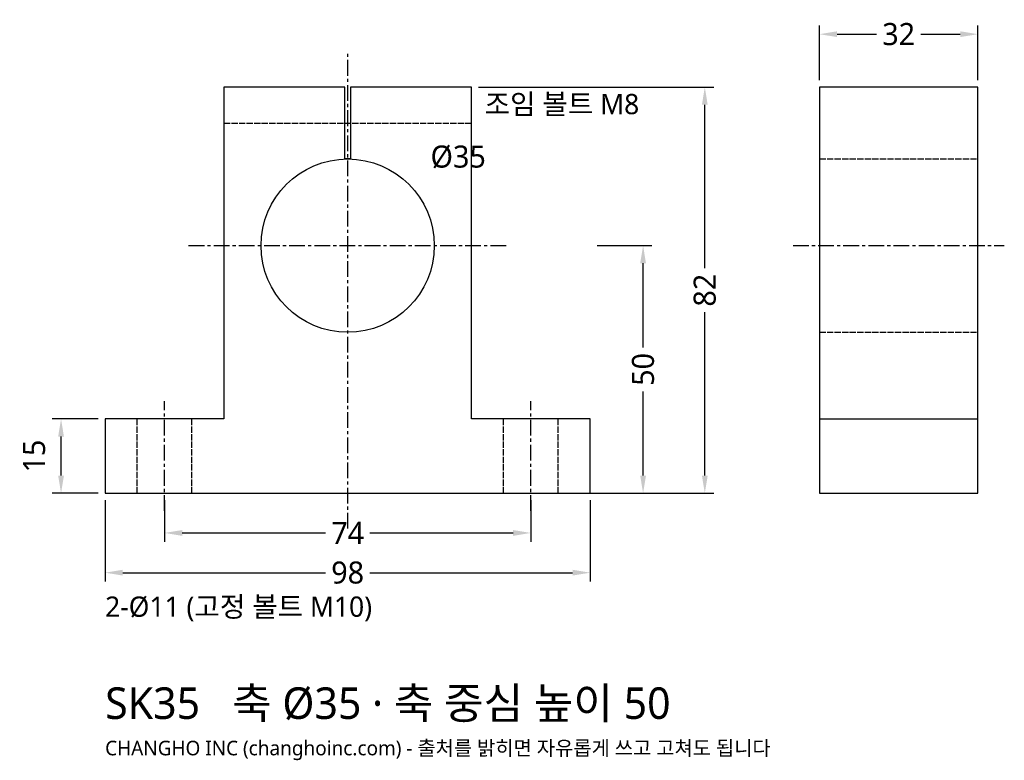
# Model space of a CAD drawing. Header units: millimetres. Extents: x -66 to 133, y -54 to 96.
import ezdxf

# ---------------------------------------------------------------- set-up
doc = ezdxf.new("R2010")
doc.units = ezdxf.units.MM
doc.linetypes.add('CENTER', pattern=[5.08, 3.175, -0.635, 0.635, -0.635])
doc.linetypes.add('DASHED', pattern=[1.524, 1.27, -0.254])
for name, color, linetype in [('문자', 7, 'CONTINUOUS'), ('숨은선', 3, 'DASHED'), ('외형선', 7, 'CONTINUOUS'), ('중심선', 1, 'CENTER'), ('치수', 4, 'CONTINUOUS')]:
    doc.layers.add(name, color=color, linetype=linetype)
doc.styles.add('CH_KOR', font='malgun.ttf')
doc.dimstyles.new('CH_DIM', dxfattribs={"dimtxt": 2.5, "dimasz": 2, "dimexe": 1, "dimexo": 0.8, "dimgap": 0.8, "dimtad": 1, "dimdec": 1, "dimdsep": 46, "dimtxsty": 'CH_KOR', "dimcen": 2.5, "dimclrd": 4, "dimclre": 4, "dimclrt": 4, "dimazin": 3, "dimtfac": 1, "dimtmove": 0, "dimatfit": 3})

# ---------------------------------------------------------------- blocks, each defined once
blk = doc.blocks.new('_CLOSEDFILLED')
at = {"color": 0, "linetype": 'BYBLOCK'}
blk.add_solid([(-1, 0.164), (0, 0), (-1, -0.164)], dxfattribs=at)
blk = doc.blocks.new('*D1')
at = {"color": 4}
for p, q in [((-49, -1.43), (-49, -17.82)), ((49, -1.43), (49, -17.82)), ((-45.44, -16.04), (-4.45, -16.04)), ((4.45, -16.04), (45.44, -16.04))]:
    blk.add_line(p, q, dxfattribs=at)
at = {"layer": 'Defpoints'}
for p in [(-49, 0), (49, 0), (-49, -16.04)]:
    blk.add_point(p, dxfattribs=at)
at = {"layer": '치수', "color": 4, "xscale": 3.5636363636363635, "yscale": 3.5636363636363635, "rotation": 180}
blk.add_blockref('_CLOSEDFILLED', (-49, -16.04), dxfattribs=at)
at = {"layer": '치수', "color": 4, "xscale": 3.5636363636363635, "yscale": 3.5636363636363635}
blk.add_blockref('_CLOSEDFILLED', (49, -16.04), dxfattribs=at)
at = {"layer": '치수', "color": 4, "insert": (0, -16.04), "char_height": 4.455, "attachment_point": 5, "style": 'CH_KOR'}
blk.add_mtext('98', dxfattribs=at)
blk = doc.blocks.new('*D2')
at = {"color": 4}
for p, q in [((-37, -1.43), (-37, -9.8)), ((37, -1.43), (37, -9.8)), ((-33.44, -8.02), (-4.45, -8.02)), ((4.45, -8.02), (33.44, -8.02))]:
    blk.add_line(p, q, dxfattribs=at)
at = {"layer": 'Defpoints'}
for p in [(-37, 0), (37, 0), (-37, -8.02)]:
    blk.add_point(p, dxfattribs=at)
at = {"layer": '치수', "color": 4, "xscale": 3.5636363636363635, "yscale": 3.5636363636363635, "rotation": 180}
blk.add_blockref('_CLOSEDFILLED', (-37, -8.02), dxfattribs=at)
at = {"layer": '치수', "color": 4, "xscale": 3.5636363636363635, "yscale": 3.5636363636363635}
blk.add_blockref('_CLOSEDFILLED', (37, -8.02), dxfattribs=at)
at = {"layer": '치수', "color": 4, "insert": (0, -8.02), "char_height": 4.455, "attachment_point": 5, "style": 'CH_KOR'}
blk.add_mtext('74', dxfattribs=at)
blk = doc.blocks.new('*D3')
at = {"color": 4}
for p, q in [((50.43, 50), (61.47, 50)), ((59.69, 29.45), (59.69, 46.44)), ((59.69, 3.56), (59.69, 20.55)), ((50.43, 0), (61.47, 0))]:
    blk.add_line(p, q, dxfattribs=at)
at = {"layer": 'Defpoints'}
for p in [(49, 50), (49, 0), (59.69, 0)]:
    blk.add_point(p, dxfattribs=at)
at = {"layer": '치수', "color": 4, "xscale": 3.5636363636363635, "yscale": 3.5636363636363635}
for p, rotation in [((59.69, 50), 90), ((59.69, 0), 270)]:
    blk.add_blockref('_CLOSEDFILLED', p, dxfattribs=dict(at, rotation=rotation))
at = {"layer": '치수', "color": 4, "insert": (59.69, 25), "char_height": 4.455, "attachment_point": 5, "rotation": 90, "style": 'CH_KOR'}
blk.add_mtext('50', dxfattribs=at)
blk = doc.blocks.new('*D4')
at = {"color": 4}
for p, q in [((26.43, 82), (73.95, 82)), ((72.16, 45.45), (72.16, 78.44)), ((72.16, 3.56), (72.16, 36.55)), ((26.43, 0), (73.95, 0))]:
    blk.add_line(p, q, dxfattribs=at)
at = {"layer": 'Defpoints'}
for p in [(25, 82), (25, 0), (72.16, 0)]:
    blk.add_point(p, dxfattribs=at)
at = {"layer": '치수', "color": 4, "xscale": 3.5636363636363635, "yscale": 3.5636363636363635}
for p, rotation in [((72.16, 82), 90), ((72.16, 0), 270)]:
    blk.add_blockref('_CLOSEDFILLED', p, dxfattribs=dict(at, rotation=rotation))
at = {"layer": '치수', "color": 4, "insert": (72.16, 41), "char_height": 4.455, "attachment_point": 5, "rotation": 90, "style": 'CH_KOR'}
blk.add_mtext('82', dxfattribs=at)
blk = doc.blocks.new('*D5')
at = {"color": 4}
for p, q in [((-50.43, 15), (-59.69, 15)), ((-57.91, 3.56), (-57.91, 11.44)), ((-50.43, 0), (-59.69, 0))]:
    blk.add_line(p, q, dxfattribs=at)
at = {"layer": 'Defpoints'}
for p in [(-49, 15), (-57.91, 0), (-49, 0)]:
    blk.add_point(p, dxfattribs=at)
at = {"layer": '치수', "color": 4, "xscale": 3.5636363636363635, "yscale": 3.5636363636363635}
for p, rotation in [((-57.91, 15), 90), ((-57.91, 0), 270)]:
    blk.add_blockref('_CLOSEDFILLED', p, dxfattribs=dict(at, rotation=rotation))
at = {"layer": '치수', "color": 4, "insert": (-63.34, 7.5), "char_height": 4.455, "attachment_point": 5, "rotation": 90, "style": 'CH_KOR'}
blk.add_mtext('15', dxfattribs=at)
blk = doc.blocks.new('*D6')
at = {"color": 4}
for p, q in [((95.33, 83.43), (95.33, 94.47)), ((127.33, 83.43), (127.33, 94.47)), ((98.89, 92.69), (106.87, 92.69)), ((115.78, 92.69), (123.76, 92.69))]:
    blk.add_line(p, q, dxfattribs=at)
at = {"layer": 'Defpoints'}
for p in [(95.33, 92.69), (95.33, 82), (127.33, 82)]:
    blk.add_point(p, dxfattribs=at)
at = {"layer": '치수', "color": 4, "xscale": 3.5636363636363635, "yscale": 3.5636363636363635, "rotation": 180}
blk.add_blockref('_CLOSEDFILLED', (95.33, 92.69), dxfattribs=at)
at = {"layer": '치수', "color": 4, "xscale": 3.5636363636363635, "yscale": 3.5636363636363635}
blk.add_blockref('_CLOSEDFILLED', (127.33, 92.69), dxfattribs=at)
at = {"layer": '치수', "color": 4, "insert": (111.33, 92.69), "char_height": 4.455, "attachment_point": 5, "style": 'CH_KOR'}
blk.add_mtext('32', dxfattribs=at)

msp = doc.modelspace()

# ---------------------------------------------------------------- linework, layer by layer
at = {"layer": '숨은선'}
for p, q in [((-25, 74.75), (25, 74.75)), ((95.33, 67.5), (127.33, 67.5)), ((95.33, 32.5), (127.33, 32.5)), ((-42.5, 0), (-42.5, 15)), ((-31.5, 0), (-31.5, 15)), ((31.5, 0), (31.5, 15)), ((42.5, 0), (42.5, 15))]:
    msp.add_line(p, q, dxfattribs=at)
at = {"layer": '외형선'}
msp.add_line((95.33, 15), (127.33, 15), dxfattribs=at)
for points in [[(-49, 0), (49, 0), (49, 15), (25, 15), (25, 82), (0.6, 82), (0.6, 67.5), (-0.6, 67.5), (-0.6, 82), (-25, 82), (-25, 15), (-49, 15)], [(95.33, 0), (127.33, 0), (127.33, 82), (95.33, 82)]]:
    msp.add_lwpolyline(points, close=True, dxfattribs=at)
msp.add_circle((0, 50), 17.5, dxfattribs=at)
at = {"layer": '중심선'}
for p, q in [((0, -7.13), (0, 89.13)), ((-32.13, 50), (32.13, 50)), ((89.98, 50), (132.67, 50)), ((-37, -3.56), (-37, 18.56)), ((37, -3.56), (37, 18.56))]:
    msp.add_line(p, q, dxfattribs=at)

# ---------------------------------------------------------------- texts
at = {"layer": '문자', "style": 'CH_KOR'}
for s, height, p in [('조임 볼트 M8', 4.098, (27.67, 76.53)), ('Ø35', 4.455, (16.75, 65.75)), ('2-Ø11 (고정 볼트 M10)', 4.0982, (-49, -24.95)), ('SK35   축 Ø35 · 축 중심 높이 50', 6.37, (-49, -45.57)), ('CHANGHO INC (changhoinc.com) - 출처를 밝히면 자유롭게 쓰고 고쳐도 됩니다', 2.94, (-49, -52.92))]:
    msp.add_text(s, height=height, dxfattribs=at).set_placement(p)

# ---------------------------------------------------------------- dimensions: what is measured, and where the dimension line sits
at = {"layer": '치수'}
for base, p1, p2, picture, middle in [((95.33, 92.69), (95.33, 82), (127.33, 82), '*D6', (111.33, 92.69)), ((-49, -16.04), (-49, 0), (49, 0), '*D1', (0, -16.04)), ((-37, -8.02), (-37, 0), (37, 0), '*D2', (0, -8.02))]:
    dim = msp.add_linear_dim(base=base, p1=p1, p2=p2, dimstyle='CH_DIM', override={"dimscale": 1.781818}, dxfattribs=at)
    dim.commit()
    dim.dimension.update_dxf_attribs({"geometry": picture, "text_midpoint": middle})
for base, p1, p2, picture, middle in [((72.16, 0), (25, 0), (25, 82), '*D4', (72.16, 41)), ((59.69, 0), (49, 0), (49, 50), '*D3', (59.69, 25)), ((-57.91, 0), (-49, 0), (-49, 15), '*D5', (-63.34, 7.5))]:
    dim = msp.add_linear_dim(base=base, p1=p1, p2=p2, angle=90, dimstyle='CH_DIM', override={"dimscale": 1.781818}, dxfattribs=at)
    dim.commit()
    dim.dimension.update_dxf_attribs({"geometry": picture, "text_midpoint": middle})

doc.saveas('drawing.dxf')
